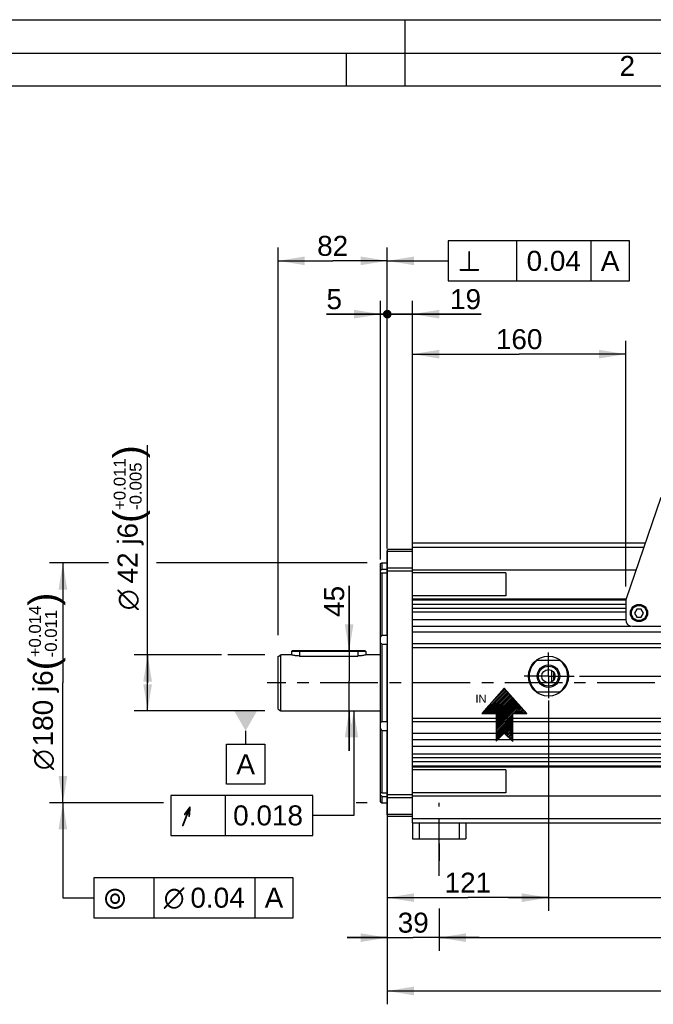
# Model space of a CAD drawing. Header units: millimetres. Extents: x -134 to 420, y 0 to 297.
# Tile 26 of 53: x 72 to 167, y 149 to 297. Entities that reach past the tile are written whole.
import ezdxf
from ezdxf.enums import TextEntityAlignment as Align

# ---------------------------------------------------------------- set-up
doc = ezdxf.new("R2010")
doc.units = ezdxf.units.MM
doc.header["$LTSCALE"] = 23.1
doc.linetypes.add('CENTER', pattern=[0.6, 0.375, -0.075, 0.075, -0.075])
doc.layers.get('0').update_dxf_attribs({"linetype": 'CONTINUOUS'})
for name, color, linetype in [('AXIS', 7, 'CONTINUOUS'), ('COMPONENTS', 7, 'CONTINUOUS'), ('CUT', 7, 'CONTINUOUS'), ('DETAIL', 7, 'CONTINUOUS'), ('DIMENSION', 7, 'CONTINUOUS'), ('DPLANE', 7, 'CONTINUOUS'), ('GTOL', 7, 'CONTINUOUS'), ('PROTRUSION', 7, 'CONTINUOUS')]:
    doc.layers.add(name, color=color, linetype=linetype)
doc.styles.get("Standard").update_dxf_attribs({"font": 'arial.ttf'})
doc.styles.add('TEXTSTYLE_11', font='arial.ttf')
doc.styles.add('TEXTSTYLE_2', font='arial.ttf')
doc.styles.add('TEXTSTYLE_3', font='arial.ttf')
doc.styles.add('TEXTSTYLE_4', font='gdt')
doc.dimstyles.new('DIMSTYLE_1', dxfattribs={"dimtxt": 3, "dimasz": 4, "dimexe": 0.18, "dimexo": 0.0625, "dimgap": 0.09, "dimtad": 1, "dimlfac": 5, "dimdsep": 46, "dimtxsty": 'STANDARD', "dimblk": '_FILLED', "dimblk1": '_FILLED', "dimblk2": '_FILLED', "dimcen": 0.09, "dimadec": 0, "dimazin": 0, "dimtp": 0.3, "dimtm": 0.3, "dimtfac": 1, "dimtofl": 0, "dimtmove": 0, "dimatfit": 3, "dimldrblk": '_FILLED', "dimfxl": 1, "dimtolj": 1, "dimarcsym": 0})
doc.dimstyles.new('DIMSTYLE_10', dxfattribs={"dimtxt": 3, "dimasz": 4, "dimexe": 0.18, "dimexo": 0.0625, "dimgap": 0.09, "dimtad": 1, "dimdec": 3, "dimlfac": 5, "dimdsep": 46, "dimtxsty": 'STANDARD', "dimblk": '_FILLED', "dimblk1": '_FILLED', "dimblk2": '_FILLED', "dimcen": 0.09, "dimadec": 0, "dimazin": 0, "dimtp": 0.2, "dimtm": 0.2, "dimtfac": 1, "dimtdec": 3, "dimtofl": 0, "dimtmove": 0, "dimatfit": 3, "dimldrblk": '_FILLED', "dimfxl": 1, "dimtolj": 1, "dimarcsym": 0})
doc.dimstyles.new('DIMSTYLE_11', dxfattribs={"dimtxt": 3, "dimasz": 4, "dimexe": 0.18, "dimexo": 0.0625, "dimgap": 0.09, "dimtad": 1, "dimdec": 3, "dimlfac": 5, "dimdsep": 46, "dimtxsty": 'STANDARD', "dimblk": '_FILLED', "dimblk1": '_FILLED', "dimblk2": '_FILLED', "dimcen": 0.09, "dimadec": 0, "dimazin": 0, "dimtp": 0.5, "dimtm": 0.5, "dimtfac": 1, "dimtdec": 3, "dimtofl": 0, "dimtmove": 0, "dimatfit": 3, "dimldrblk": '_FILLED', "dimfxl": 1, "dimtolj": 1, "dimarcsym": 0})
doc.dimstyles.new('DIMSTYLE_12', dxfattribs={"dimtxt": 3, "dimasz": 4, "dimexe": 0.18, "dimexo": 0.0625, "dimgap": 0.09, "dimtad": 1, "dimdec": 3, "dimlfac": 5, "dimdsep": 46, "dimtxsty": 'STANDARD', "dimblk": '_FILLED', "dimblk1": '_FILLED', "dimblk2": '_FILLED', "dimcen": 0.09, "dimadec": 0, "dimazin": 0, "dimtp": 0.8, "dimtm": 0.8, "dimtfac": 1, "dimtdec": 3, "dimtofl": 0, "dimtmove": 0, "dimatfit": 3, "dimldrblk": '_FILLED', "dimfxl": 1, "dimtolj": 1, "dimarcsym": 0})
doc.dimstyles.new('DIMSTYLE_13', dxfattribs={"dimtxt": 3, "dimasz": 4, "dimexe": 0.18, "dimexo": 0.0625, "dimgap": 0.09, "dimtad": 1, "dimdec": 3, "dimlfac": 5, "dimdsep": 46, "dimtxsty": 'STANDARD', "dimblk": '_FILLED', "dimblk1": '_FILLED', "dimblk2": '_FILLED', "dimcen": 0.09, "dimadec": 0, "dimazin": 0, "dimtp": 0.3, "dimtm": 0.3, "dimtfac": 1, "dimtdec": 3, "dimtofl": 0, "dimtmove": 0, "dimatfit": 3, "dimldrblk": '_FILLED', "dimfxl": 1, "dimtolj": 1, "dimarcsym": 0})
doc.dimstyles.new('DIMSTYLE_2', dxfattribs={"dimtxt": 3, "dimasz": 4, "dimexe": 0.18, "dimexo": 0.0625, "dimgap": 0.09, "dimtad": 1, "dimlfac": 5, "dimdsep": 46, "dimtxsty": 'STANDARD', "dimblk": '_FILLED', "dimblk1": '_FILLED', "dimblk2": '_FILLED', "dimcen": 0.09, "dimadec": 0, "dimazin": 0, "dimtp": 0.5, "dimtm": 0.5, "dimtfac": 1, "dimtofl": 0, "dimtmove": 0, "dimatfit": 3, "dimldrblk": '_FILLED', "dimfxl": 1, "dimtolj": 1, "dimarcsym": 0})
doc.dimstyles.new('DIMSTYLE_3', dxfattribs={"dimtxt": 3, "dimasz": 4, "dimexe": 0.18, "dimexo": 0.0625, "dimgap": 0.09, "dimtad": 1, "dimdec": 3, "dimlfac": 5, "dimdsep": 46, "dimtxsty": 'STANDARD', "dimblk": '_FILLED', "dimblk1": '_FILLED', "dimblk2": '_FILLED', "dimcen": 0.09, "dimadec": 0, "dimazin": 0, "dimtol": 1, "dimtp": 0.014, "dimtm": 0.011, "dimtfac": 0.6, "dimtdec": 3, "dimtofl": 0, "dimtmove": 0, "dimatfit": 3, "dimldrblk": '_FILLED', "dimfxl": 1, "dimtolj": 1, "dimarcsym": 0})
doc.dimstyles.new('DIMSTYLE_6', dxfattribs={"dimtxt": 3, "dimasz": 4, "dimexe": 0.18, "dimexo": 0.0625, "dimgap": 0.09, "dimtad": 1, "dimlfac": 5, "dimdsep": 46, "dimtxsty": 'STANDARD', "dimblk": '_FILLED', "dimblk1": '_FILLED', "dimblk2": '_FILLED', "dimcen": 0.09, "dimadec": 0, "dimazin": 0, "dimtp": 0.1, "dimtm": 0.1, "dimtfac": 1, "dimtofl": 0, "dimtmove": 0, "dimatfit": 3, "dimldrblk": '_FILLED', "dimfxl": 1, "dimtolj": 1, "dimarcsym": 0})
doc.dimstyles.new('DIMSTYLE_8', dxfattribs={"dimtxt": 3, "dimasz": 4, "dimexe": 0.18, "dimexo": 0.0625, "dimgap": 0.09, "dimtad": 1, "dimdec": 3, "dimlfac": 5, "dimdsep": 46, "dimtxsty": 'STANDARD', "dimblk": '_FILLED', "dimblk1": '_FILLED', "dimblk2": '_FILLED', "dimcen": 0.09, "dimadec": 0, "dimazin": 0, "dimtol": 1, "dimtp": 0.011, "dimtm": 0.005, "dimtfac": 0.6, "dimtdec": 3, "dimtofl": 0, "dimtmove": 0, "dimatfit": 3, "dimldrblk": '_FILLED', "dimfxl": 1, "dimtolj": 1, "dimarcsym": 0})
doc.dimstyles.new('DIMSTYLE_9', dxfattribs={"dimtxt": 3, "dimasz": 4, "dimexe": 0.18, "dimexo": 0.0625, "dimgap": 0.09, "dimtad": 1, "dimlfac": 5, "dimdsep": 46, "dimtxsty": 'STANDARD', "dimblk": '_FILLED', "dimblk1": '_FILLED', "dimblk2": '_FILLED', "dimcen": 0.09, "dimadec": 0, "dimazin": 0, "dimtp": 0.2, "dimtm": 0.2, "dimtfac": 1, "dimtofl": 0, "dimtmove": 0, "dimatfit": 3, "dimldrblk": '_FILLED', "dimfxl": 1, "dimtolj": 1, "dimarcsym": 0})
doc.dimstyles.get("Standard").update_dxf_attribs({"dimtxt": 3, "dimasz": 4, "dimexe": 0.18, "dimexo": 0.0625, "dimgap": 0.09, "dimtad": 1, "dimdec": 3, "dimdsep": 46, "dimtxsty": 'STANDARD', "dimblk": '_FILLED', "dimblk1": '_FILLED', "dimblk2": '_FILLED', "dimcen": 0.09, "dimadec": 0, "dimazin": 0, "dimtol": 1, "dimtp": 0.001, "dimtm": 0.001, "dimtfac": 1, "dimtdec": 3, "dimtofl": 0, "dimtmove": 0, "dimatfit": 3, "dimldrblk": '_FILLED', "dimfxl": 1, "dimtolj": 1, "dimarcsym": 0})

# ---------------------------------------------------------------- blocks, each defined once
blk = doc.blocks.new('_FILLED')
at = {"color": 0, "linetype": 'BYBLOCK'}
blk.add_solid([(0, 0), (-1, 0.1625), (-1, -0.1625)], dxfattribs=at)
blk = doc.blocks.new('*D0')
at = {"layer": 'DIMENSION', "color": 2, "linetype": 'CONTINUOUS'}
for p, q in [((127.38, 175.86), (127.38, 157.24)), ((135.18, 173.38), (135.18, 170.77)), ((135.18, 163.61), (135.18, 157.24)), ((127.38, 159.24), (121.38, 159.24)), ((121.38, 159.24), (131.28, 159.24)), ((141.18, 159.24), (131.28, 159.24)), ((135.18, 159.24), (141.18, 159.24))]:
    blk.add_line(p, q, dxfattribs=at)
at = {"layer": 'DIMENSION', "color": 2, "linetype": 'CONTINUOUS', "xscale": 4, "yscale": 4, "zscale": 4}
blk.add_blockref('_FILLED', (127.38, 159.24), dxfattribs=at)
at = {"layer": 'DIMENSION', "color": 2, "linetype": 'CONTINUOUS', "xscale": 4, "yscale": 4, "zscale": 4, "rotation": 180}
blk.add_blockref('_FILLED', (135.18, 159.24), dxfattribs=at)
at = {"layer": 'DIMENSION', "color": 2, "linetype": 'CONTINUOUS', "insert": (131.28, 162.99), "char_height": 3, "width": 4.6617, "attachment_point": 2, "line_spacing_factor": 0.9}
blk.add_mtext('39', dxfattribs=at)
blk = doc.blocks.new('*D1')
at = {"layer": 'DIMENSION', "color": 2, "linetype": 'CONTINUOUS'}
for p, q in [((211.38, 172.19), (211.38, 157.24)), ((135.18, 161.24), (135.18, 159.18)), ((135.18, 159.24), (173.28, 159.24)), ((211.38, 159.24), (173.28, 159.24))]:
    blk.add_line(p, q, dxfattribs=at)
at = {"layer": 'DIMENSION', "color": 2, "linetype": 'CONTINUOUS', "xscale": 4, "yscale": 4, "zscale": 4, "rotation": 180}
blk.add_blockref('_FILLED', (135.18, 159.24), dxfattribs=at)
at = {"layer": 'DIMENSION', "color": 2, "linetype": 'CONTINUOUS', "xscale": 4, "yscale": 4, "zscale": 4}
blk.add_blockref('_FILLED', (211.38, 159.24), dxfattribs=at)
at = {"layer": 'DIMENSION', "color": 2, "linetype": 'CONTINUOUS', "insert": (173.28, 162.99), "char_height": 3, "width": 8.1524, "attachment_point": 2, "line_spacing_factor": 0.9}
blk.add_mtext('381 ', dxfattribs=at)
blk = doc.blocks.new('*D2')
at = {"layer": 'DIMENSION', "color": 2, "linetype": 'CONTINUOUS'}
for p, q in [((85.51, 215.48), (76.67, 215.48)), ((78.67, 215.48), (78.67, 197.48)), ((124.38, 215.48), (92.71, 215.48)), ((78.67, 179.48), (78.67, 197.48)), ((93.78, 179.48), (76.67, 179.48)), ((124.38, 179.48), (122.73, 179.48))]:
    blk.add_line(p, q, dxfattribs=at)
at = {"layer": 'DIMENSION', "color": 2, "linetype": 'CONTINUOUS', "xscale": 4, "yscale": 4, "zscale": 4}
for p, rotation in [((78.67, 215.48), 90), ((78.67, 179.48), 270)]:
    blk.add_blockref('_FILLED', p, dxfattribs=dict(at, rotation=rotation))
at = {"layer": 'DIMENSION', "color": 2, "linetype": 'CONTINUOUS'}
for s, height, p in [(')', 4.2, (77.77, 210.04)), ('(', 4.2, (77.77, 200.33)), ('180 j6', 3, (77.17, 193.65))]:
    blk.add_text(s, height=height, rotation=90, dxfattribs=at).set_placement(p, align=Align.CENTER)
for s, height, style, p in [('+0.014', 1.8, 'TEXTSTYLE_3', (75.37, 205.19)), ('-0.011', 1.8, 'TEXTSTYLE_3', (77.77, 204.87)), ('n', 3, 'TEXTSTYLE_4', (77.17, 185.95))]:
    blk.add_text(s, height=height, rotation=90, dxfattribs=dict(at, style=style)).set_placement(p, align=Align.CENTER)
blk = doc.blocks.new('*D7')
at = {"layer": 'DIMENSION', "color": 2, "linetype": 'CONTINUOUS'}
for p, q in [((91.39, 197.48), (91.39, 233.13)), ((102.51, 201.68), (89.39, 201.68)), ((91.39, 201.68), (91.39, 197.48)), ((108.98, 201.68), (103.46, 201.68)), ((91.39, 193.28), (91.39, 197.48)), ((108.98, 193.28), (89.39, 193.28))]:
    blk.add_line(p, q, dxfattribs=at)
at = {"layer": 'DIMENSION', "color": 2, "linetype": 'CONTINUOUS', "xscale": 4, "yscale": 4, "zscale": 4}
for p, rotation in [((91.39, 201.68), 90), ((91.39, 193.28), 270)]:
    blk.add_blockref('_FILLED', p, dxfattribs=dict(at, rotation=rotation))
at = {"layer": 'DIMENSION', "color": 2, "linetype": 'CONTINUOUS'}
for s, height, p in [(')', 4.2, (90.49, 231.18)), ('(', 4.2, (90.49, 221.47)), ('42 j6', 3, (89.89, 212.39))]:
    blk.add_text(s, height=height, rotation=90, dxfattribs=at).set_placement(p)
for s, height, style, p in [('+0.011', 1.8, 'TEXTSTYLE_3', (88.09, 223.42)), ('-0.005', 1.8, 'TEXTSTYLE_3', (90.49, 223.42)), ('n', 3, 'TEXTSTYLE_4', (89.89, 208.39))]:
    blk.add_text(s, height=height, rotation=90, dxfattribs=dict(at, style=style)).set_placement(p)
blk = doc.blocks.new('_DOT')
at = {"color": 0, "linetype": 'BYBLOCK'}
blk.add_line((-0.1625, 0), (-1, 0), dxfattribs=at)
at = {"color": 0, "linetype": 'BYBLOCK', "const_width": 0.1625}
blk.add_lwpolyline([(-0.08125, 0, 1), (0.08125, 0, 1)], format="xyb", close=True, dxfattribs=at)
blk = doc.blocks.new('*D8')
at = {"layer": 'DIMENSION', "color": 2, "linetype": 'CONTINUOUS'}
for p, q in [((127.38, 250.81), (127.38, 255.68)), ((126.38, 215.99), (126.38, 254.81)), ((126.38, 252.81), (118.24, 252.81)), ((118.24, 252.81), (126.88, 252.81)), ((133.38, 252.81), (126.88, 252.81)), ((127.38, 252.81), (133.38, 252.81))]:
    blk.add_line(p, q, dxfattribs=at)
at = {"layer": 'DIMENSION', "color": 2, "linetype": 'CONTINUOUS', "xscale": 4, "yscale": 4, "zscale": 4}
blk.add_blockref('_FILLED', (126.38, 252.81), dxfattribs=at)
at = {"layer": 'DIMENSION', "color": 2, "linetype": 'CONTINUOUS', "xscale": 4, "yscale": 4, "zscale": 4, "rotation": 180}
blk.add_blockref('_DOT', (127.38, 252.81), dxfattribs=at)
at = {"layer": 'DIMENSION', "color": 2, "linetype": 'CONTINUOUS', "insert": (120.58, 256.56), "char_height": 3, "width": 2.3309, "attachment_point": 3, "line_spacing_factor": 0.9}
blk.add_mtext('5', dxfattribs=at)
blk = doc.blocks.new('*D9')
at = {"layer": 'DIMENSION', "color": 2, "linetype": 'CONTINUOUS'}
for p, q in [((110.98, 204.61), (110.98, 262.81)), ((127.38, 218.31), (127.38, 262.81)), ((110.98, 260.81), (119.18, 260.81)), ((127.38, 260.81), (119.18, 260.81))]:
    blk.add_line(p, q, dxfattribs=at)
at = {"layer": 'DIMENSION', "color": 2, "linetype": 'CONTINUOUS', "xscale": 4, "yscale": 4, "zscale": 4, "rotation": 180}
blk.add_blockref('_FILLED', (110.98, 260.81), dxfattribs=at)
at = {"layer": 'DIMENSION', "color": 2, "linetype": 'CONTINUOUS', "xscale": 4, "yscale": 4, "zscale": 4}
blk.add_blockref('_FILLED', (127.38, 260.81), dxfattribs=at)
at = {"layer": 'DIMENSION', "color": 2, "linetype": 'CONTINUOUS', "insert": (119.18, 264.56), "char_height": 3, "width": 4.6617, "attachment_point": 2, "line_spacing_factor": 0.9}
blk.add_mtext('82', dxfattribs=at)
blk = doc.blocks.new('*D11')
at = {"layer": 'DIMENSION', "color": 2, "linetype": 'CONTINUOUS'}
for p, q in [((127.38, 217.66), (127.38, 254.81)), ((131.18, 218.4), (131.18, 254.81)), ((127.38, 252.81), (121.38, 252.81)), ((121.38, 252.81), (129.28, 252.81)), ((141.46, 252.81), (129.28, 252.81)), ((131.18, 252.81), (141.46, 252.81))]:
    blk.add_line(p, q, dxfattribs=at)
at = {"layer": 'DIMENSION', "color": 2, "linetype": 'CONTINUOUS', "xscale": 4, "yscale": 4, "zscale": 4}
blk.add_blockref('_DOT', (127.38, 252.81), dxfattribs=at)
at = {"layer": 'DIMENSION', "color": 2, "linetype": 'CONTINUOUS', "xscale": 4, "yscale": 4, "zscale": 4, "rotation": 180}
blk.add_blockref('_FILLED', (131.18, 252.81), dxfattribs=at)
at = {"layer": 'DIMENSION', "color": 2, "linetype": 'CONTINUOUS', "insert": (136.8, 256.56), "char_height": 3, "width": 4.6617, "attachment_point": 1, "line_spacing_factor": 0.9}
blk.add_mtext('19', dxfattribs=at)
blk = doc.blocks.new('*D12')
at = {"layer": 'DIMENSION', "color": 2, "linetype": 'CONTINUOUS'}
for p, q in [((151.58, 194.84), (151.58, 163.24)), ((127.38, 178.52), (127.38, 163.24)), ((127.38, 165.24), (139.48, 165.24)), ((151.58, 165.24), (139.48, 165.24))]:
    blk.add_line(p, q, dxfattribs=at)
at = {"layer": 'DIMENSION', "color": 2, "linetype": 'CONTINUOUS', "xscale": 4, "yscale": 4, "zscale": 4, "rotation": 180}
blk.add_blockref('_FILLED', (127.38, 165.24), dxfattribs=at)
at = {"layer": 'DIMENSION', "color": 2, "linetype": 'CONTINUOUS', "xscale": 4, "yscale": 4, "zscale": 4}
blk.add_blockref('_FILLED', (151.58, 165.24), dxfattribs=at)
at = {"layer": 'DIMENSION', "color": 2, "linetype": 'CONTINUOUS', "insert": (139.48, 168.99), "char_height": 3, "width": 6.9926, "attachment_point": 2, "line_spacing_factor": 0.9}
blk.add_mtext('121', dxfattribs=at)
blk = doc.blocks.new('*D15')
at = {"layer": 'DIMENSION', "color": 2, "linetype": 'CONTINUOUS'}
for p, q in [((232.18, 198.48), (232.18, 207.28)), ((232.18, 207.28), (232.18, 197.48)), ((156.24, 198.48), (234.18, 198.48)), ((232.18, 190.48), (232.18, 197.48)), ((199.54, 196.48), (234.18, 196.48)), ((232.18, 196.48), (232.18, 190.48))]:
    blk.add_line(p, q, dxfattribs=at)
at = {"layer": 'DIMENSION', "color": 2, "linetype": 'CONTINUOUS', "xscale": 4, "yscale": 4, "zscale": 4}
for p, rotation in [((232.18, 198.48), 270), ((232.18, 196.48), 90)]:
    blk.add_blockref('_FILLED', p, dxfattribs=dict(at, rotation=rotation))
at = {"layer": 'DIMENSION', "color": 2, "linetype": 'CONTINUOUS', "insert": (228.43, 202.62), "char_height": 3, "width": 4.6617, "attachment_point": 1, "rotation": 90, "line_spacing_factor": 0.9}
blk.add_mtext('10', dxfattribs=at)
blk = doc.blocks.new('*D17')
at = {"color": 2, "linetype": 'CONTINUOUS'}
for p, q in [((151.58, 193.2), (151.58, 163.24)), ((195.58, 191.08), (195.58, 163.24)), ((151.58, 165.24), (145.58, 165.24)), ((145.58, 165.24), (173.58, 165.24)), ((201.58, 165.24), (173.58, 165.24)), ((195.58, 165.24), (201.58, 165.24))]:
    blk.add_line(p, q, dxfattribs=at)
at = {"color": 2, "linetype": 'CONTINUOUS', "xscale": 4, "yscale": 4, "zscale": 4}
blk.add_blockref('_FILLED', (151.58, 165.24), dxfattribs=at)
at = {"color": 2, "linetype": 'CONTINUOUS', "xscale": 4, "yscale": 4, "zscale": 4, "rotation": 180}
blk.add_blockref('_FILLED', (195.58, 165.24), dxfattribs=at)
at = {"color": 2, "linetype": 'CONTINUOUS', "insert": (173.58, 168.99), "char_height": 3, "width": 6.9926, "attachment_point": 2, "line_spacing_factor": 0.9}
blk.add_mtext('220', dxfattribs=at)
blk = doc.blocks.new('*D18')
at = {"color": 2, "linetype": 'CONTINUOUS'}
for p, q in [((127.38, 177.38), (127.38, 149.24)), ((221.58, 178.57), (221.58, 171.13)), ((221.58, 165.42), (221.58, 149.24)), ((127.38, 151.24), (174.48, 151.24)), ((221.58, 151.24), (174.48, 151.24))]:
    blk.add_line(p, q, dxfattribs=at)
at = {"color": 2, "linetype": 'CONTINUOUS', "xscale": 4, "yscale": 4, "zscale": 4, "rotation": 180}
blk.add_blockref('_FILLED', (127.38, 151.24), dxfattribs=at)
at = {"color": 2, "linetype": 'CONTINUOUS', "xscale": 4, "yscale": 4, "zscale": 4}
blk.add_blockref('_FILLED', (221.58, 151.24), dxfattribs=at)
at = {"color": 2, "linetype": 'CONTINUOUS', "insert": (174.48, 154.99), "char_height": 3, "width": 6.9926, "attachment_point": 2, "line_spacing_factor": 0.9}
blk.add_mtext('471', dxfattribs=at)
blk = doc.blocks.new('*D19')
at = {"color": 2, "linetype": 'CONTINUOUS'}
for p, q in [((121.65, 202.28), (121.65, 212.03)), ((121.65, 212.03), (121.65, 197.78)), ((116.18, 202.28), (123.65, 202.28)), ((121.65, 187.28), (121.65, 197.78)), ((113.38, 193.28), (123.65, 193.28)), ((121.65, 193.28), (121.65, 187.28))]:
    blk.add_line(p, q, dxfattribs=at)
at = {"color": 2, "linetype": 'CONTINUOUS', "xscale": 4, "yscale": 4, "zscale": 4}
for p, rotation in [((121.65, 202.28), 270), ((121.65, 193.28), 90)]:
    blk.add_blockref('_FILLED', p, dxfattribs=dict(at, rotation=rotation))
at = {"color": 2, "linetype": 'CONTINUOUS', "insert": (117.9, 207.37), "char_height": 3, "width": 4.6617, "attachment_point": 1, "rotation": 90, "line_spacing_factor": 0.9}
blk.add_mtext('45', dxfattribs=at)
blk = doc.blocks.new('*D26')
at = {"color": 2, "linetype": 'CONTINUOUS'}
for p, q in [((131.18, 219.19), (131.18, 248.81)), ((163.18, 211.96), (163.18, 248.81)), ((131.18, 246.81), (147.18, 246.81)), ((163.18, 246.81), (147.18, 246.81))]:
    blk.add_line(p, q, dxfattribs=at)
at = {"color": 2, "linetype": 'CONTINUOUS', "xscale": 4, "yscale": 4, "zscale": 4, "rotation": 180}
blk.add_blockref('_FILLED', (131.18, 246.81), dxfattribs=at)
at = {"color": 2, "linetype": 'CONTINUOUS', "xscale": 4, "yscale": 4, "zscale": 4}
blk.add_blockref('_FILLED', (163.18, 246.81), dxfattribs=at)
at = {"color": 2, "linetype": 'CONTINUOUS', "insert": (147.18, 250.56), "char_height": 3, "width": 6.9926, "attachment_point": 2, "line_spacing_factor": 0.9}
blk.add_mtext('160', dxfattribs=at)
blk = doc.blocks.new('COOLING_OUT_BL6', base_point=(144.47, 192.69))
at = {"layer": 'DETAIL', "color": 1, "linetype": 'CONTINUOUS'}
for p, q in [((144.95, 196.69), (141.58, 192.9)), ((144.98, 196.66), (144.47, 196.15)), ((148.32, 192.9), (144.95, 196.69)), ((145.22, 196.39), (141.73, 192.9)), ((145.34, 196.26), (141.98, 192.9)), ((145.46, 196.13), (142.23, 192.9)), ((145.1, 196.53), (142.45, 193.88)), ((145.57, 195.99), (142.48, 192.9)), ((145.69, 195.86), (142.74, 192.9)), ((145.81, 195.73), (142.99, 192.9)), ((145.93, 195.59), (143.24, 192.9)), ((146.05, 195.46), (143.49, 192.9)), ((146.17, 195.32), (143.72, 192.88)), ((146.29, 195.19), (143.72, 192.63)), ((146.41, 195.06), (143.72, 192.37)), ((146.52, 194.92), (143.72, 192.12)), ((146.64, 194.79), (143.72, 191.87)), ((146.76, 194.66), (143.72, 191.62)), ((146.88, 194.52), (143.72, 191.37)), ((147, 194.39), (143.72, 191.11)), ((147.12, 194.26), (143.72, 190.86)), ((147.24, 194.12), (143.72, 190.61)), ((147.35, 193.99), (146.27, 192.9)), ((147.47, 193.86), (146.52, 192.9)), ((147.59, 193.72), (146.77, 192.9)), ((147.71, 193.59), (147.02, 192.9)), ((141.58, 192.9), (143.72, 192.9)), ((143.72, 192.9), (143.72, 188.72)), ((146.22, 192.85), (143.72, 190.36)), ((146.22, 192.6), (143.72, 190.1)), ((146.22, 192.35), (143.72, 189.85)), ((146.22, 192.1), (143.72, 189.6)), ((146.22, 192.9), (148.32, 192.9)), ((146.22, 188.69), (146.22, 192.9)), ((147.83, 193.46), (147.27, 192.9)), ((147.95, 193.32), (147.53, 192.9)), ((148.07, 193.19), (147.78, 192.9)), ((148.18, 193.06), (148.03, 192.9)), ((148.3, 192.92), (148.28, 192.9)), ((146.22, 191.84), (143.72, 189.35)), ((146.22, 191.59), (143.72, 189.1)), ((146.22, 191.34), (143.72, 188.84)), ((146.22, 191.09), (145.02, 189.89)), ((146.22, 190.84), (145.14, 189.76)), ((143.72, 188.72), (144.95, 189.95)), ((144.95, 189.95), (146.22, 188.69)), ((146.22, 190.58), (145.27, 189.64)), ((146.22, 190.33), (145.4, 189.51)), ((146.22, 190.08), (145.52, 189.39)), ((146.22, 189.83), (145.65, 189.26)), ((146.22, 189.58), (145.77, 189.13)), ((146.22, 189.32), (145.9, 189.01)), ((146.22, 189.07), (146.03, 188.88)), ((146.22, 188.82), (146.15, 188.76))]:
    blk.add_line(p, q, dxfattribs=at)
at = {"layer": 'DETAIL', "color": 2, "linetype": 'CONTINUOUS', "style": 'TEXTSTYLE_11'}
blk.add_text('IN', height=1.179, dxfattribs=at).set_placement((140.62, 194.5))

msp = doc.modelspace()

# ---------------------------------------------------------------- linework, layer by layer
at = {"color": 2, "linetype": 'CONTINUOUS'}
for p, q in [((0, 297), (420, 297)), ((130, 297), (130, 287)), ((20, 292), (415, 292)), ((121.25, 287), (121.25, 292)), ((92.3167, 168.23594), (92.3167, 162.23594)), ((107.46912, 168.23594), (107.46912, 162.23594))]:
    msp.add_line(p, q, dxfattribs=at)
at = {"color": 7, "linetype": 'CONTINUOUS'}
for p, q in [((410, 287), (25, 287)), ((113.0996, 202.28213), (112.9796, 202.16213)), ((112.9796, 202.16213), (112.9796, 201.68213)), ((124.1796, 202.16213), (112.9796, 202.16213)), ((124.05955, 202.28213), (113.09965, 202.28213)), ((124.0596, 202.28213), (124.1796, 202.16213)), ((124.1796, 202.16213), (124.1796, 201.68213))]:
    msp.add_line(p, q, dxfattribs=at)
at = {"color": 9, "linetype": 'CONTINUOUS'}
for p, q in [((114.1796, 202.28213), (114.1796, 201.50705)), ((122.9796, 202.28213), (122.9796, 201.50705))]:
    msp.add_line(p, q, dxfattribs=at)
at = {"color": 2, "linetype": 'CONTINUOUS'}
for points in [[(83.3167, 162.23594), (113.25722, 162.23594), (113.25722, 168.23594)], [(113.25722, 168.23594), (83.3167, 168.23594), (83.3167, 162.23594)]]:
    msp.add_lwpolyline(points, dxfattribs=at)
at = {"layer": 'AXIS', "color": 7, "linetype": 'CONTINUOUS'}
for p, q in [((145.1796, 213.97676), (131.1796, 213.97676)), ((145.1796, 213.97676), (145.1796, 210.54456)), ((145.1796, 210.54456), (131.1796, 210.54456)), ((131.1796, 205.40478), (131.1796, 206.98213)), ((131.1796, 205.98213), (163.97394, 205.98213)), ((218.3796, 205.09535), (131.1796, 205.09535)), ((131.1796, 191.41545), (131.1796, 203.54881)), ((218.3796, 203.32019), (131.1796, 203.32019)), ((131.1796, 202.78213), (218.3796, 202.78213)), ((131.1796, 192.18213), (218.3796, 192.18213)), ((218.3796, 191.64408), (131.1796, 191.64408)), ((218.3796, 189.86892), (131.1796, 189.86892)), ((131.1796, 187.98213), (131.1796, 189.55948)), ((131.1796, 188.98213), (218.3796, 188.98213)), ((145.1796, 184.4197), (131.1796, 184.4197)), ((145.1796, 184.4197), (145.1796, 180.9875)), ((145.1796, 180.9875), (131.1796, 180.9875))]:
    msp.add_line(p, q, dxfattribs=at)
at = {"layer": 'AXIS', "color": 2, "linetype": 'CENTER'}
for p, q in [((151.5796, 198.48213), (151.5796, 202.03068)), ((151.5796, 198.48213), (147.919, 198.48213)), ((151.5796, 198.48213), (151.5796, 195.19616)), ((151.5796, 198.48213), (155.42797, 198.48213)), ((223.0008, 197.48213), (109.35211, 197.48213)), ((135.1796, 168.52447), (135.1796, 179.48213))]:
    msp.add_line(p, q, dxfattribs=at)
at = {"layer": 'COMPONENTS', "color": 7, "linetype": 'CONTINUOUS'}
for p, q in [((168.44759, 225.28533), (163.1796, 209.96025)), ((127.4196, 217.28213), (127.3796, 217.28213)), ((127.3796, 204.65449), (127.3796, 217.28205)), ((127.4196, 177.48213), (127.4196, 217.48213)), ((131.1796, 217.48213), (127.4196, 217.48213)), ((131.1796, 209.93379), (131.1796, 217.48213)), ((127.4196, 216.456), (127.3796, 216.456)), ((126.3796, 215.36666), (126.57959, 215.48213)), ((126.3796, 179.5976), (126.3796, 215.36651)), ((126.57959, 215.48213), (126.57959, 214.52133)), ((126.57959, 215.48213), (127.3796, 215.48213)), ((126.57959, 214.52133), (127.3796, 214.52133)), ((127.4196, 215.3268), (127.3796, 215.3268)), ((127.4196, 214.30383), (131.1796, 214.30383)), ((126.57959, 213.99144), (126.57959, 204.65449)), ((126.57959, 213.99144), (127.3796, 213.99144)), ((163.1796, 209.96025), (163.1796, 206.96025)), ((131.1796, 206.98213), (131.1796, 208.68213)), ((164.83319, 208.56025), (164.48678, 207.96025)), ((165.52601, 208.56025), (164.83319, 208.56025)), ((165.87242, 207.96025), (165.52601, 208.56025)), ((164.48678, 207.96025), (164.83319, 207.36025)), ((164.83319, 207.36025), (165.52601, 207.36025)), ((165.52601, 207.36025), (165.87242, 207.96025)), ((127.4196, 206.06163), (127.3796, 206.06163)), ((131.1796, 203.54881), (131.1796, 205.40478)), ((164.1796, 205.96025), (179.1796, 205.96025)), ((126.57959, 204.65449), (127.3796, 204.65449)), ((126.57959, 203.28434), (126.57959, 191.67992)), ((126.57959, 203.28434), (127.3796, 203.28434)), ((127.3796, 191.67992), (127.3796, 203.28434)), ((127.4196, 203.14185), (127.3796, 203.14185)), ((110.9796, 201.45119), (111.3796, 201.68213)), ((110.9796, 193.51307), (110.9796, 201.45119)), ((111.3796, 193.28213), (111.3796, 201.68213)), ((112.9796, 201.68213), (111.3796, 201.68213)), ((114.1796, 201.50705), (122.9796, 201.50705)), ((126.3796, 201.68213), (124.1796, 201.68213)), ((149.7796, 200.88213), (153.3796, 200.88213)), ((152.3596, 199.10727), (152.3596, 197.85699)), ((152.3996, 197.9105), (152.3996, 199.05376)), ((152.4396, 197.97236), (152.4396, 198.9919)), ((153.3796, 196.08213), (149.7796, 196.08213)), ((110.9796, 193.51307), (111.3796, 193.28213)), ((111.3796, 193.28213), (126.3796, 193.28213)), ((126.57959, 191.67992), (127.3796, 191.67992)), ((127.4196, 191.82241), (127.3796, 191.82241)), ((131.1796, 189.55948), (131.1796, 191.41545)), ((126.57959, 190.30978), (126.57959, 180.97282)), ((126.57959, 190.30978), (127.3796, 190.30978)), ((127.3796, 177.68222), (127.3796, 190.30978)), ((127.4196, 188.90264), (127.3796, 188.90264)), ((131.1796, 186.28213), (131.1796, 187.98213)), ((131.1796, 177.48213), (131.1796, 185.03047)), ((126.57959, 180.97282), (127.3796, 180.97282)), ((126.57959, 180.44293), (126.57959, 179.48213)), ((126.57959, 180.44293), (127.3796, 180.44293)), ((131.1796, 180.66043), (127.4196, 180.66043)), ((126.3796, 179.5976), (126.57959, 179.48213)), ((126.57959, 179.48213), (127.3796, 179.48213)), ((127.4196, 179.63746), (127.3796, 179.63746)), ((127.4196, 178.50826), (127.3796, 178.50826)), ((127.4196, 177.68213), (127.3796, 177.68213)), ((127.4196, 177.48213), (131.1796, 177.48213)), ((131.1796, 176.48213), (131.1796, 174.08213)), ((131.1796, 176.48213), (139.1796, 176.48213)), ((132.1796, 176.48213), (132.1796, 174.08213)), ((138.1796, 176.48213), (138.1796, 174.08213)), ((139.1796, 176.48213), (139.1796, 174.08213)), ((131.1796, 174.08213), (139.1796, 174.08213))]:
    msp.add_line(p, q, dxfattribs=at)
at = {"layer": 'COMPONENTS', "color": 9, "linetype": 'CONTINUOUS'}
for p, q in [((131.1796, 217.18626), (127.4196, 217.18626)), ((127.4196, 214.75023), (131.1796, 214.75023)), ((152.0796, 197.61611), (152.0796, 199.34816)), ((131.1796, 180.21403), (127.4196, 180.21403)), ((127.4196, 177.778), (131.1796, 177.778))]:
    msp.add_line(p, q, dxfattribs=at)
at = {"layer": 'COMPONENTS', "color": 7, "linetype": 'CONTINUOUS'}
for centre, radius in [((165.1796, 207.96025), 1.3), ((165.1796, 207.96025), 1.14), ((151.5796, 198.48213), 3), ((151.5796, 198.48213), 1.7), ((151.5796, 198.48213), 1.5), ((151.5796, 198.48213), 1)]:
    msp.add_circle(centre, radius, dxfattribs=at)
for centre, radius, start, end in [((164.1796, 206.96025), 1, 180, 270), ((151.5796, 198.48213), 2.90001, 124.1484243, 235.8515757), ((151.5796, 198.48213), 2.90001, 304.1484243, 55.8515757)]:
    msp.add_arc(centre, radius, start, end, dxfattribs=at)
for points, knots in [([(126.57959, 214.52133), (126.56108, 214.50517), (126.49184, 214.44341), (126.42515, 214.37857), (126.3796, 214.32778)], [0, 0, 0, 0, 0.264809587, 1, 1, 1, 1]), ([(126.447, 213.98213), (126.45742, 213.98213), (126.50174, 213.98308), (126.54595, 213.98721), (126.57959, 213.99144)], [0, 0, 0, 0, 0.234996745, 1, 1, 1, 1]), ([(114.1796, 201.50705), (114.10116, 201.50705), (113.94726, 201.51156), (113.7245, 201.5308), (113.52, 201.55925), (113.30377, 201.59933), (113.12654, 201.64131), (113.01017, 201.6734), (112.9796, 201.68213)], [0, 0, 0, 0, 0.193419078, 0.379419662, 0.551120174, 0.702356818, 0.921589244, 1, 1, 1, 1]), ([(124.1796, 201.68213), (124.14903, 201.6734), (124.03266, 201.64131), (123.85543, 201.59933), (123.6392, 201.55925), (123.4347, 201.5308), (123.21193, 201.51156), (123.05803, 201.50705), (122.9796, 201.50705)], [0, 0, 0, 0, 0.078410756, 0.297643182, 0.448879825, 0.620580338, 0.806580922, 1, 1, 1, 1]), ([(126.3796, 180.63649), (126.39406, 180.62036), (126.45764, 180.55272), (126.52601, 180.48973), (126.57959, 180.44293)], [0, 0, 0, 0, 0.233437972, 1, 1, 1, 1]), ([(126.57959, 180.97282), (126.56797, 180.97428), (126.52394, 180.97929), (126.47961, 180.98213), (126.447, 180.98213)], [0, 0, 0, 0, 0.264356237, 1, 1, 1, 1])]:
    msp.add_open_spline(points, degree=3, knots=knots, dxfattribs=at)
for points in [[(126.3796, 213.98586), (126.40193, 213.98312), (126.4245, 213.98213), (126.447, 213.98213)], [(126.57959, 204.65449), (126.50442, 204.56731), (126.43569, 204.47347), (126.3796, 204.37295)], [(126.3796, 203.48886), (126.43481, 203.41112), (126.50417, 203.34267), (126.57959, 203.28434)], [(126.57959, 191.67992), (126.50417, 191.62159), (126.43481, 191.55315), (126.3796, 191.4754)], [(126.3796, 190.59131), (126.43569, 190.49079), (126.50442, 190.39695), (126.57959, 190.30978)], [(126.447, 180.98213), (126.4245, 180.98213), (126.40193, 180.98114), (126.3796, 180.9784)]]:
    msp.add_open_spline(points, degree=3, dxfattribs=at)
at = {"layer": 'CUT', "color": 7, "linetype": 'CONTINUOUS'}
for p, q in [((131.1796, 217.48213), (131.1796, 218.48213)), ((131.1796, 218.48213), (166.10899, 218.48213)), ((131.1796, 217.84945), (165.89151, 217.84945)), ((131.1796, 208.68213), (131.1796, 209.93379)), ((131.1796, 209.91481), (163.1796, 209.91481)), ((131.1796, 209.28213), (163.1796, 209.28213)), ((131.1796, 208.68213), (163.1796, 208.68213)), ((131.1796, 208.14745), (163.1796, 208.14745)), ((131.1796, 206.98213), (163.1796, 206.98213)), ((131.1796, 187.98213), (218.3796, 187.98213)), ((131.1796, 186.81682), (218.3796, 186.81682)), ((131.1796, 185.03047), (131.1796, 186.28213)), ((131.1796, 186.28213), (218.3796, 186.28213)), ((131.1796, 185.68213), (218.3796, 185.68213)), ((131.1796, 185.04945), (218.3796, 185.04945)), ((131.1796, 176.48213), (131.1796, 177.48213)), ((131.1796, 177.11481), (218.3796, 177.11481)), ((139.1796, 176.48213), (207.3796, 176.48213))]:
    msp.add_line(p, q, dxfattribs=at)
at = {"layer": 'DETAIL', "color": 2, "linetype": 'CONTINUOUS'}
for p, q in [((146.7958, 263.80706), (146.7958, 257.80706)), ((157.94822, 263.80706), (157.94822, 257.80706))]:
    msp.add_line(p, q, dxfattribs=at)
for points in [[(136.5458, 257.80706), (163.73632, 257.80706), (163.73632, 263.80706)], [(163.73632, 263.80706), (136.5458, 263.80706), (136.5458, 257.80706)]]:
    msp.add_lwpolyline(points, dxfattribs=at)
at = {"layer": 'DPLANE', "color": 2, "linetype": 'CONTINUOUS'}
for p, q in [((106.1103, 190.28213), (106.1103, 188.27226)), ((103.21624, 182.27226), (103.21624, 188.27226)), ((103.21624, 188.27226), (109.00435, 188.27226)), ((109.00435, 188.27226), (109.00435, 182.27226)), ((109.00435, 182.27226), (103.21624, 182.27226))]:
    msp.add_line(p, q, dxfattribs=at)
msp.add_solid([(107.84235, 193.28213), (104.37824, 193.28213), (106.1103, 190.28213)], dxfattribs=at)
at = {"layer": 'GTOL', "color": 2, "linetype": 'CONTINUOUS'}
for p, q in [((94.85844, 180.58668), (94.85844, 174.58668)), ((116.21671, 180.58668), (94.85844, 180.58668)), ((103.10844, 174.58668), (103.10844, 180.58668)), ((116.21671, 174.58668), (116.21671, 180.58668)), ((94.85844, 174.58668), (116.21671, 174.58668))]:
    msp.add_line(p, q, dxfattribs=at)
at = {"layer": 'PROTRUSION', "color": 7, "linetype": 'CONTINUOUS'}
for p, q in [((131.1796, 214.42987), (164.71603, 214.42987)), ((131.1796, 210.09146), (163.2247, 210.09146)), ((131.1796, 184.87281), (218.3796, 184.87281)), ((131.1796, 180.53439), (218.3796, 180.53439))]:
    msp.add_line(p, q, dxfattribs=at)

# ---------------------------------------------------------------- block references
at = {"layer": 'DETAIL', "color": 2, "linetype": 'CONTINUOUS'}
msp.add_blockref('COOLING_OUT_BL6', (144.4728, 192.69124), dxfattribs=at)

# ---------------------------------------------------------------- texts
at = {"color": 2, "linetype": 'CONTINUOUS', "style": 'TEXTSTYLE_4'}
for s, p in [('r', (84.8167, 163.73594)), ('n', (93.8167, 163.73594))]:
    msp.add_text(s, height=3, dxfattribs=at).set_placement(p)
at = {"color": 2, "linetype": 'CONTINUOUS'}
for s, p in [('0.04', (97.8167, 163.73594)), ('A', (108.96912, 163.73594))]:
    msp.add_text(s, height=3, dxfattribs=at).set_placement(p)
at = {"color": 2, "linetype": 'CONTINUOUS', "insert": (162.25598, 291.56194), "char_height": 3, "width": 2.330855, "attachment_point": 1, "line_spacing_factor": 0.9, "style": 'TEXTSTYLE_2'}
msp.add_mtext('2', dxfattribs=at)
at = {"layer": 'DETAIL', "color": 2, "linetype": 'CONTINUOUS', "style": 'TEXTSTYLE_4'}
msp.add_text('b', height=3, dxfattribs=at).set_placement((138.0458, 259.30706))
at = {"layer": 'DETAIL', "color": 2, "linetype": 'CONTINUOUS'}
for s, p in [('0.04', (148.2958, 259.30706)), ('A', (159.44822, 259.30706))]:
    msp.add_text(s, height=3, dxfattribs=at).set_placement(p)
at = {"layer": 'DPLANE', "color": 2, "linetype": 'CONTINUOUS', "insert": (104.71624, 186.77226), "char_height": 3, "width": 2.7881041, "attachment_point": 1, "line_spacing_factor": 0.9}
msp.add_mtext('A', dxfattribs=at)
at = {"layer": 'GTOL', "color": 2, "linetype": 'CONTINUOUS', "style": 'TEXTSTYLE_4'}
msp.add_text('h', height=3, dxfattribs=at).set_placement((96.35844, 176.08668))
at = {"layer": 'GTOL', "color": 2, "linetype": 'CONTINUOUS'}
msp.add_text('0.018', height=3, dxfattribs=at).set_placement((104.23344, 176.08668))

# ---------------------------------------------------------------- dimensions: what is measured, and where the dimension line sits
at = {"color": 2, "linetype": 'CONTINUOUS'}
for base, p1, p2, dimstyle, picture, middle in [((163.1796, 246.80706), (131.1796, 219.18626), (163.1796, 211.96025), 'DIMSTYLE_11', '*D26', (143.68331, 249.05706)), ((195.5796, 165.23594), (151.5796, 193.19616), (195.5796, 191.07527), 'DIMSTYLE_11', '*D17', (170.08331, 167.48594)), ((221.5796, 151.23594), (127.3796, 177.38213), (221.5796, 178.56724), 'DIMSTYLE_12', '*D18', (170.98331, 153.48594))]:
    dim = msp.add_linear_dim(base=base, p1=p1, p2=p2, dimstyle=dimstyle, dxfattribs=at)
    dim.commit()
    dim.dimension.update_dxf_attribs({"geometry": picture, "text_midpoint": middle, "dimtype": 160})
dim = msp.add_linear_dim(base=(121.65443, 202.28213), p1=(113.3796, 193.28213), p2=(116.1796, 202.28213), angle=90, dimstyle='DIMSTYLE_13', dxfattribs=at)
dim.commit()
dim.dimension.update_dxf_attribs({"geometry": '*D19', "text_midpoint": (119.40443, 209.69905), "dimtype": 160})
at = {"layer": 'DIMENSION', "color": 2, "linetype": 'CONTINUOUS'}
dim = msp.add_linear_dim(base=(127.3796, 260.80706), p1=(110.9796, 204.60565), p2=(127.3796, 218.31138), dimstyle='DIMSTYLE_1', dxfattribs=at)
dim.commit()
dim.dimension.update_dxf_attribs({"geometry": '*D9', "text_midpoint": (116.84874, 263.05706), "dimtype": 160})
dim = msp.add_linear_dim(base=(127.3796, 252.80706), p1=(126.3796, 215.99286), p2=(127.3796, 255.682), dimstyle='DIMSTYLE_6', override={"dimblk2": 'DOT', "dimsah": 1}, dxfattribs=at)
dim.commit()
dim.dimension.update_dxf_attribs({"geometry": '*D8', "text_midpoint": (117.07883, 255.05706), "dimtype": 160})
dim = msp.add_linear_dim(base=(127.3796, 252.80706), p1=(131.1796, 218.4025), p2=(127.3796, 217.6606), angle=180, dimstyle='DIMSTYLE_9', override={"dimblk2": 'DOT', "dimsah": 1}, dxfattribs=at)
dim.commit()
dim.dimension.update_dxf_attribs({"geometry": '*D11', "text_midpoint": (139.12786, 255.05706), "dimtype": 160})
for base, p1, p2, dimstyle, picture, middle in [((91.38894, 201.68213), (108.9796, 193.28213), (108.9796, 201.68213), 'DIMSTYLE_8', '*D7', (88.38894, 220.76247)), ((78.66667, 215.48213), (124.3796, 179.48213), (124.3796, 215.48213), 'DIMSTYLE_3', '*D2', (76.86331, 196.15194))]:
    dim = msp.add_linear_dim(base=base, p1=p1, p2=p2, angle=90, text='%%c<>', dimstyle=dimstyle, override={"dimpost": '<>j6'}, dxfattribs=at)
    dim.commit()
    dim.dimension.update_dxf_attribs({"geometry": picture, "text_midpoint": middle, "dimtype": 160})
for base, p1, p2, angle, dimstyle, picture, middle in [((232.17963, 196.48213), (156.23732, 198.48213), (199.53747, 196.48213), 270, 'DIMSTYLE_10', '*D15', (229.92963, 204.94834)), ((127.3796, 165.23594), (151.5796, 194.84078), (127.3796, 178.5154), 180, 'DIMSTYLE_2', '*D12', (135.98331, 167.48594)), ((127.3796, 159.23594), (135.1796, 173.38281), (127.3796, 175.8598), 180, 'DIMSTYLE_1', '*D0', (128.94874, 161.48594))]:
    dim = msp.add_linear_dim(base=base, p1=p1, p2=p2, angle=angle, dimstyle=dimstyle, dxfattribs=at)
    dim.commit()
    dim.dimension.update_dxf_attribs({"geometry": picture, "text_midpoint": middle, "dimtype": 160})
dim = msp.add_linear_dim(base=(135.1796, 159.23594), p1=(211.3796, 172.19478), p2=(135.1796, 161.23594), angle=180, text='<> ', dimstyle='DIMSTYLE_2', dxfattribs=at)
dim.commit()
dim.dimension.update_dxf_attribs({"geometry": '*D1', "text_midpoint": (169.20339, 161.48594), "dimtype": 160})

# ---------------------------------------------------------------- leaders
at = {"color": 2, "linetype": 'CONTINUOUS'}
msp.add_leader([(78.66667, 179.48213), (78.66667, 165.23594), (83.3167, 165.23594)], dimstyle='STANDARD', override={"dimtad": 0}, dxfattribs=at)
at = {"layer": 'DETAIL', "color": 2, "linetype": 'CONTINUOUS'}
msp.add_leader([(127.3796, 260.80706), (133.5458, 260.80706), (136.5458, 260.80706)], dimstyle='STANDARD', override={"dimtad": 0}, dxfattribs=at)
at = {"layer": 'GTOL', "color": 2, "linetype": 'CONTINUOUS'}
msp.add_leader([(122.34645, 193.28213), (122.34645, 177.58668), (116.21671, 177.58668)], dimstyle='STANDARD', override={"dimtad": 0}, dxfattribs=at)

doc.saveas('drawing.dxf')
